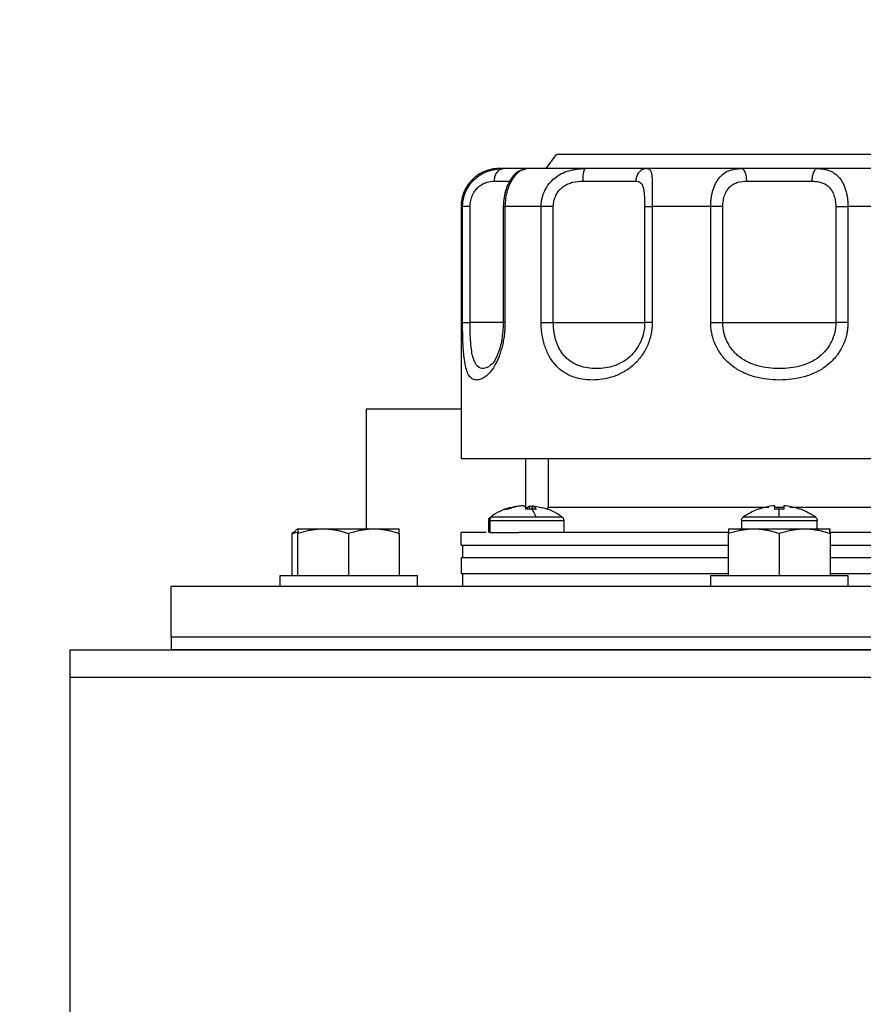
# Model space of a CAD drawing. Header units: inches. Extents: x 3 to 150, y 3 to 116.
# Tile 4 of 57: x 26.93 to 31.1, y 65.44 to 70.3. Entities that reach past the tile are written whole.
import ezdxf

# ---------------------------------------------------------------- set-up
doc = ezdxf.new("R2010")
doc.units = ezdxf.units.IN
doc.header["$LTSCALE"] = 14
doc.header["$MEASUREMENT"] = 0
doc.layers.add('DIMENSIONS', color=140, linetype='Continuous', lineweight=25)
doc.styles.add('SLDTEXTSTYLE0', font='TXT', dxfattribs={"width": 0.7})
doc.dimstyles.new('SLDDIMSTYLE1', dxfattribs={"dimtxt": 1.189453, "dimasz": 1.82, "dimexe": 0, "dimexo": 0.0625, "dimgap": 0.297363, "dimtad": 0, "dimtih": 1, "dimtoh": 1, "dimrnd": 1e-09, "dimzin": 12, "dimdsep": 46, "dimtxsty": 'SLDTEXTSTYLE0', "dimsah": 1, "dimcen": 0.09, "dimadec": 0, "dimazin": 3, "dimtfac": 1, "dimtofl": 0, "dimtmove": 0, "dimatfit": 3, "dimfxl": 0, "dimfrac": 2, "dimtolj": 1, "dimtzin": 12, "dimarcsym": 0})

# ---------------------------------------------------------------- blocks, each defined once
blk = doc.blocks.new('_D_1')
at = {"layer": 'DIMENSIONS'}
for p, q in [((31.3443, 79.5783), (18.315, 79.5783)), ((20.065, 79.5783), (20.065, 66.8733)), ((17.803, 64.7165), (17.4036, 64.7165)), ((17.4036, 64.7165), (17.4036, 62.8261)), ((22.3271, 64.7165), (22.7265, 64.7165)), ((22.7265, 64.7165), (22.7265, 62.8261)), ((17.4036, 62.8261), (17.803, 62.8261)), ((22.7265, 62.8261), (22.3271, 62.8261)), ((20.065, 52.939), (20.065, 62.5598)), ((26.4821, 52.939), (18.315, 52.939))]:
    blk.add_line(p, q, dxfattribs=at)
for points in [[(20.065, 79.5783), (19.785, 77.7583), (20.345, 77.7583)], [(20.065, 52.939), (20.345, 54.759), (19.785, 54.759)]]:
    blk.add_solid(points, dxfattribs=at)
at = {"layer": 'DIMENSIONS', "char_height": 1.16667, "attachment_point": 1, "style": 'SLDTEXTSTYLE0'}
for s, insert in [('26.64', (17.803, 66.4867)), ('676.6', (17.803, 64.33))]:
    blk.add_mtext(s, dxfattribs=dict(at, insert=insert))

msp = doc.modelspace()

# ---------------------------------------------------------------- linework, layer by layer
for p, q in [((29.5321, 69.564), (29.5821, 69.634)), ((29.4373, 69.564), (29.4209, 69.5585)), ((29.4218, 69.5601), (29.4318, 69.5621)), ((29.1121, 69.3765), (29.1121, 68.134)), ((29.1194, 68.8038), (29.1194, 69.3765)), ((29.1562, 68.8038), (29.1562, 69.3765)), ((29.32, 69.3765), (29.32, 68.8038)), ((29.3286, 69.3765), (29.3286, 68.8038)), ((29.5071, 68.8038), (29.5071, 69.3765)), ((29.5669, 68.8038), (29.5669, 69.3765)), ((30.0175, 69.3765), (30.0175, 68.8038)), ((30.0547, 69.3765), (30.0547, 68.8038)), ((30.3436, 68.8038), (30.3436, 69.3765)), ((30.4035, 68.8038), (30.4035, 69.3765)), ((30.9606, 69.3765), (30.9606, 68.8038)), ((31.0205, 69.3765), (31.0205, 68.8038)), ((29.2507, 68.5873), (29.2473, 68.5861)), ((28.6431, 68.3765), (28.6431, 67.7865)), ((29.4321, 67.8824), (29.4321, 68.134)), ((29.5421, 68.134), (29.5421, 67.894)), ((29.4358, 67.8903), (29.4494, 67.9002)), ((29.4494, 67.9002), (29.4484, 67.8832)), ((29.4494, 67.9002), (29.4665, 67.8964)), ((29.4619, 67.9002), (29.46, 67.8817)), ((29.5143, 67.8884), (29.4619, 67.9002)), ((29.5397, 67.8821), (29.5421, 67.894)), ((29.2472, 67.828), (29.2472, 67.769)), ((29.2501, 67.828), (29.2544, 67.828)), ((29.2544, 67.828), (29.2544, 67.769)), ((29.2583, 67.8442), (29.2623, 67.8442)), ((29.6202, 67.769), (29.6202, 67.828)), ((30.4956, 67.828), (30.4956, 67.7865)), ((30.8686, 67.7865), (30.8686, 67.828)), ((28.297, 67.7754), (28.277, 67.7641)), ((28.277, 67.7641), (28.3071, 67.7708)), ((28.277, 67.7641), (28.277, 67.5565)), ((28.3074, 67.7867), (28.2948, 67.7794)), ((28.3071, 67.5565), (28.3071, 67.7641)), ((28.3774, 67.7865), (28.4183, 67.7865)), ((28.5571, 67.7641), (28.5571, 67.5565)), ((28.8071, 67.7641), (28.8071, 67.5565)), ((29.1121, 67.7065), (29.1121, 67.769)), ((30.4321, 67.5565), (30.4321, 67.7641)), ((30.6821, 67.7641), (30.6821, 67.5565)), ((30.9321, 67.7707), (30.9399, 67.769)), ((30.9321, 67.7641), (30.9321, 67.5565)), ((29.1196, 67.7065), (29.1196, 67.644)), ((29.1121, 67.644), (29.1121, 67.564)), ((28.2191, 67.5015), (28.2191, 67.5565)), ((28.8951, 67.5565), (28.8951, 67.5015)), ((29.1196, 67.564), (29.1196, 67.5015)), ((30.3441, 67.5015), (30.3441, 67.5565)), ((31.0201, 67.5565), (31.0201, 67.5015)), ((27.6821, 67.2515), (27.6821, 67.5015)), ((41.6821, 67.5015), (27.6821, 67.5015)), ((41.6821, 67.2515), (27.6821, 67.2515)), ((27.6821, 67.2515), (27.6821, 67.189)), ((41.6821, 67.2515), (27.6821, 67.2515)), ((27.1821, 67.189), (42.1821, 67.189)), ((41.6821, 67.189), (27.6821, 67.189)), ((27.1821, 67.0544), (42.1821, 67.0544)), ((27.1821, 67.0544), (27.1821, 53.0736))]:
    msp.add_line(p, q)
for centre, radius, start, end in [((29.4337, 67.598), 0.304, 105.2157, 125.4549), ((29.4337, 67.598), 0.304, 54.5413, 74.5079), ((30.6821, 67.598), 0.304, 110.2003, 125.8687), ((30.6821, 67.598), 0.304, 54.1059, 69.8272), ((29.2672, 67.828), 0.02, 125.8926, 180), ((29.6002, 67.828), 0.02, 0, 54.1074)]:
    msp.add_arc(centre, radius, start, end)
for points, knots in [([(31.7821, 69.634), (31.7821, 69.634), (31.775, 69.634), (31.7469, 69.634), (31.7259, 69.634), (31.6708, 69.634), (31.6367, 69.634), (31.5567, 69.634), (31.5108, 69.634), (31.409, 69.634), (31.353, 69.634), (31.2333, 69.634), (31.1695, 69.634), (31.0365, 69.634), (30.9673, 69.634), (30.826, 69.634), (30.754, 69.634), (30.6101, 69.634), (30.5381, 69.634), (30.3968, 69.634), (30.3276, 69.634), (30.1946, 69.634), (30.1308, 69.634), (30.0111, 69.634), (29.9551, 69.634), (29.8533, 69.634), (29.8074, 69.634), (29.7274, 69.634), (29.6933, 69.634), (29.6382, 69.634), (29.6172, 69.634), (29.5891, 69.634), (29.5821, 69.634), (29.5821, 69.634)], [0, 0, 0, 0, 0.0625, 0.0625, 0.125, 0.125, 0.1875, 0.1875, 0.25, 0.25, 0.3125, 0.3125, 0.375, 0.375, 0.4375, 0.4375, 0.5, 0.5, 0.5625, 0.5625, 0.625, 0.625, 0.6875, 0.6875, 0.75, 0.75, 0.8125, 0.8125, 0.875, 0.875, 0.9375, 0.9375, 1, 1, 1, 1]), ([(29.2996, 69.564), (29.275, 69.564), (29.2505, 69.5591), (29.2051, 69.5403), (29.1843, 69.5264), (29.1496, 69.4917), (29.1357, 69.4709), (29.1169, 69.4255), (29.1121, 69.401), (29.1121, 69.3765)], [0, 0, 0, 0, 0.25, 0.25, 0.5, 0.5, 0.75, 0.75, 1, 1, 1, 1]), ([(29.1194, 69.3765), (29.1195, 69.3792), (29.1195, 69.3848), (29.1201, 69.393), (29.121, 69.4012), (29.1223, 69.4093), (29.124, 69.4173), (29.126, 69.4251), (29.1283, 69.4329), (29.131, 69.4404), (29.134, 69.4479), (29.1418, 69.4651), (29.1576, 69.4903), (29.1855, 69.5187), (29.2176, 69.5402), (29.2466, 69.5523), (29.27, 69.5586), (29.2875, 69.5618), (29.3047, 69.5636), (29.3159, 69.5639), (29.3214, 69.564)], [0, 0, 0, 0, 0.025512, 0.050896, 0.076158, 0.101307, 0.12635, 0.151295, 0.17615, 0.200922, 0.225619, 0.250249, 0.376893, 0.499722, 0.625604, 0.749796, 0.812812, 0.875424, 0.937772, 1, 1, 1, 1]), ([(29.276, 69.5015), (29.276, 69.5088), (29.277, 69.5168), (29.2814, 69.5322), (29.2849, 69.5396), (29.2937, 69.5518), (29.2991, 69.5565), (29.3103, 69.5626), (29.3161, 69.564), (29.3214, 69.564)], [0, 0, 0, 0, 0.25, 0.25, 0.5, 0.5, 0.75, 0.75, 1, 1, 1, 1]), ([(29.4248, 69.5622), (29.4141, 69.5586), (29.3902, 69.5506), (29.3593, 69.5184), (29.3356, 69.473), (29.3222, 69.4219), (29.3207, 69.392), (29.32, 69.3765)], [0, 0, 0, 0, 0.177802, 0.399472, 0.671169, 0.828853, 1, 1, 1, 1]), ([(29.4373, 69.564), (29.4363, 69.564), (29.4335, 69.564), (29.4118, 69.564), (29.3751, 69.564), (29.3393, 69.564), (29.3214, 69.564)], [0, 0, 0, 0, 0.151638, 0.434426, 0.717213, 1, 1, 1, 1]), ([(29.7252, 69.564), (29.666, 69.564), (29.6118, 69.564), (29.5153, 69.564), (29.473, 69.564), (29.4373, 69.564)], [0, 0, 0, 0, 0.5, 0.5, 1, 1, 1, 1]), ([(29.5071, 69.3765), (29.5072, 69.3792), (29.5072, 69.3848), (29.5078, 69.393), (29.5087, 69.4012), (29.51, 69.4093), (29.5116, 69.4173), (29.5136, 69.4251), (29.5159, 69.4329), (29.5185, 69.4404), (29.5214, 69.4479), (29.5292, 69.4651), (29.5449, 69.4903), (29.5734, 69.5187), (29.607, 69.5402), (29.6385, 69.5523), (29.6647, 69.5586), (29.6847, 69.5618), (29.7049, 69.5636), (29.7185, 69.5639), (29.7252, 69.564)], [0, 0, 0, 0, 0.025512, 0.050896, 0.076158, 0.101307, 0.12635, 0.151295, 0.17615, 0.200922, 0.225619, 0.250249, 0.376893, 0.499722, 0.625604, 0.749796, 0.812812, 0.875424, 0.937772, 1, 1, 1, 1]), ([(29.7137, 69.5015), (29.7137, 69.5088), (29.714, 69.5168), (29.7151, 69.5322), (29.716, 69.5396), (29.7182, 69.5518), (29.7196, 69.5565), (29.7224, 69.5626), (29.7239, 69.564), (29.7252, 69.564)], [0, 0, 0, 0, 0.25, 0.25, 0.5, 0.5, 0.75, 0.75, 1, 1, 1, 1]), ([(30.0287, 69.564), (30.0132, 69.564), (29.9946, 69.564), (29.9519, 69.564), (29.9279, 69.564), (29.8756, 69.564), (29.8474, 69.564), (29.7881, 69.564), (29.757, 69.564), (29.7252, 69.564)], [0, 0, 0, 0, 0.25, 0.25, 0.5, 0.5, 0.75, 0.75, 1, 1, 1, 1]), ([(30.0287, 69.564), (30.0222, 69.564), (30.0152, 69.5626), (30.0017, 69.5565), (29.9952, 69.5518), (29.9845, 69.5396), (29.9803, 69.5322), (29.975, 69.5168), (29.9738, 69.5088), (29.9738, 69.5015)], [0, 0, 0, 0, 0.25, 0.25, 0.5, 0.5, 0.75, 0.75, 1, 1, 1, 1]), ([(30.0287, 69.564), (30.0296, 69.5639), (30.0316, 69.5639), (30.0343, 69.5634), (30.0369, 69.5627), (30.0392, 69.5616), (30.0414, 69.5602), (30.0433, 69.5584), (30.0451, 69.5562), (30.0483, 69.5511), (30.0519, 69.5403), (30.0544, 69.5188), (30.0553, 69.4905), (30.0552, 69.4631), (30.0551, 69.4407), (30.0549, 69.4253), (30.0548, 69.4094), (30.0547, 69.393), (30.0547, 69.382), (30.0547, 69.3765)], [0, 0, 0, 0, 0.031071, 0.062154, 0.093269, 0.124432, 0.155662, 0.186976, 0.218392, 0.249927, 0.373946, 0.499658, 0.622463, 0.74909, 0.798542, 0.848297, 0.898417, 0.948964, 1, 1, 1, 1]), ([(30.4945, 69.564), (30.4132, 69.564), (30.3329, 69.564), (30.1768, 69.564), (30.101, 69.564), (30.0287, 69.564)], [0, 0, 0, 0, 0.5, 0.5, 1, 1, 1, 1]), ([(30.3436, 69.3765), (30.3437, 69.3792), (30.3437, 69.3848), (30.344, 69.393), (30.3446, 69.4012), (30.3453, 69.4093), (30.3463, 69.4173), (30.3475, 69.4251), (30.3489, 69.4329), (30.3504, 69.4404), (30.3522, 69.4479), (30.3569, 69.4651), (30.3666, 69.4903), (30.3847, 69.5187), (30.4071, 69.5402), (30.429, 69.5523), (30.4479, 69.5586), (30.4629, 69.5618), (30.4784, 69.5636), (30.4892, 69.5639), (30.4945, 69.564)], [0, 0, 0, 0, 0.025512, 0.050896, 0.076158, 0.101307, 0.12635, 0.151295, 0.17615, 0.200922, 0.225619, 0.250249, 0.376893, 0.499722, 0.625604, 0.749796, 0.812812, 0.875424, 0.937772, 1, 1, 1, 1]), ([(30.5213, 69.5015), (30.5213, 69.5088), (30.5207, 69.5168), (30.5181, 69.5322), (30.5161, 69.5396), (30.5109, 69.5518), (30.5077, 69.5565), (30.5011, 69.5626), (30.4977, 69.564), (30.4945, 69.564)], [0, 0, 0, 0, 0.25, 0.25, 0.5, 0.5, 0.75, 0.75, 1, 1, 1, 1]), ([(30.8696, 69.564), (30.8404, 69.564), (30.8097, 69.564), (30.7466, 69.564), (30.7144, 69.564), (30.6498, 69.564), (30.6175, 69.564), (30.5544, 69.564), (30.5237, 69.564), (30.4945, 69.564)], [0, 0, 0, 0, 0.25, 0.25, 0.5, 0.5, 0.75, 0.75, 1, 1, 1, 1]), ([(30.8696, 69.564), (30.8664, 69.564), (30.863, 69.5626), (30.8564, 69.5565), (30.8532, 69.5518), (30.848, 69.5396), (30.846, 69.5322), (30.8434, 69.5168), (30.8428, 69.5088), (30.8428, 69.5015)], [0, 0, 0, 0, 0.25, 0.25, 0.5, 0.5, 0.75, 0.75, 1, 1, 1, 1]), ([(30.8696, 69.564), (30.8723, 69.5639), (30.8777, 69.5639), (30.8856, 69.5634), (30.8934, 69.5627), (30.9011, 69.5616), (30.9086, 69.5602), (30.916, 69.5584), (30.9232, 69.5562), (30.9372, 69.5511), (30.9569, 69.5403), (30.9793, 69.5188), (30.9974, 69.4905), (31.008, 69.4631), (31.0137, 69.4407), (31.0167, 69.4253), (31.0189, 69.4094), (31.0202, 69.393), (31.0204, 69.382), (31.0205, 69.3765)], [0, 0, 0, 0, 0.031071, 0.062154, 0.093269, 0.124432, 0.155662, 0.186976, 0.218392, 0.249927, 0.373946, 0.499658, 0.622463, 0.74909, 0.798542, 0.848297, 0.898417, 0.948964, 1, 1, 1, 1]), ([(31.3355, 69.564), (31.2631, 69.564), (31.1873, 69.564), (31.0312, 69.564), (30.9509, 69.564), (30.8696, 69.564)], [0, 0, 0, 0, 0.5, 0.5, 1, 1, 1, 1]), ([(29.4209, 69.5585), (29.4161, 69.5575), (29.4011, 69.5541), (29.3746, 69.5278), (29.3526, 69.4905), (29.3393, 69.4563), (29.3303, 69.4175), (29.3292, 69.3902), (29.3286, 69.3765)], [0, 0, 0, 0, 0.1373574, 0.423816, 0.5653715, 0.7113327, 0.85425, 1, 1, 1, 1]), ([(29.1562, 69.3765), (29.1562, 69.3865), (29.1572, 69.3963), (29.1604, 69.4107), (29.1617, 69.4154), (29.1648, 69.4246), (29.1665, 69.429), (29.1724, 69.4417), (29.1773, 69.4497), (29.1879, 69.4636), (29.1938, 69.4697), (29.2062, 69.4801), (29.2127, 69.4844), (29.2258, 69.4914), (29.2324, 69.4941), (29.2517, 69.5001), (29.2643, 69.5015), (29.276, 69.5015)], [0, 0, 0, 0, 0.125, 0.125, 0.1875, 0.1875, 0.25, 0.25, 0.375, 0.375, 0.5, 0.5, 0.625, 0.625, 0.75, 0.75, 1, 1, 1, 1]), ([(29.276, 69.5015), (29.2911, 69.5015), (29.3212, 69.5015), (29.3461, 69.5015), (29.3532, 69.5015), (29.3538, 69.5015)], [0, 0, 0, 0, 0.476906, 0.953812, 1, 1, 1, 1]), ([(29.5669, 69.3765), (29.5669, 69.3865), (29.568, 69.3963), (29.5714, 69.4107), (29.5728, 69.4154), (29.5762, 69.4246), (29.5781, 69.429), (29.5845, 69.4417), (29.5899, 69.4497), (29.6019, 69.4636), (29.6087, 69.4697), (29.6232, 69.4801), (29.6309, 69.4844), (29.6469, 69.4914), (29.6552, 69.4941), (29.68, 69.5001), (29.697, 69.5015), (29.7137, 69.5015)], [0, 0, 0, 0, 0.125, 0.125, 0.1875, 0.1875, 0.25, 0.25, 0.375, 0.375, 0.5, 0.5, 0.625, 0.625, 0.75, 0.75, 1, 1, 1, 1]), ([(29.7137, 69.5015), (29.7681, 69.5015), (29.8202, 69.5015), (29.9098, 69.5015), (29.9473, 69.5015), (29.9738, 69.5015)], [0, 0, 0, 0, 0.5, 0.5, 1, 1, 1, 1]), ([(29.9738, 69.5015), (29.9779, 69.5015), (29.9817, 69.5011), (29.9888, 69.4994), (29.9921, 69.498), (29.998, 69.494), (30.0006, 69.4914), (30.0053, 69.4844), (30.0074, 69.4801), (30.0108, 69.4697), (30.0122, 69.4636), (30.0144, 69.4496), (30.0152, 69.4419), (30.0165, 69.4249), (30.0169, 69.4156), (30.0174, 69.3965), (30.0175, 69.3866), (30.0175, 69.3765)], [0, 0, 0, 0, 0.125, 0.125, 0.25, 0.25, 0.375, 0.375, 0.5, 0.5, 0.625, 0.625, 0.75, 0.75, 0.875, 0.875, 1, 1, 1, 1]), ([(30.4035, 69.3765), (30.4035, 69.3865), (30.4043, 69.3963), (30.4066, 69.4107), (30.4076, 69.4154), (30.41, 69.4246), (30.4113, 69.429), (30.4159, 69.4417), (30.4197, 69.4497), (30.4285, 69.4636), (30.4336, 69.4697), (30.4447, 69.4801), (30.4506, 69.4844), (30.4635, 69.4914), (30.4702, 69.4941), (30.491, 69.5001), (30.5059, 69.5015), (30.5213, 69.5015)], [0, 0, 0, 0, 0.125, 0.125, 0.1875, 0.1875, 0.25, 0.25, 0.375, 0.375, 0.5, 0.5, 0.625, 0.625, 0.75, 0.75, 1, 1, 1, 1]), ([(30.5213, 69.5015), (30.5713, 69.5015), (30.6267, 69.5015), (30.7374, 69.5015), (30.7928, 69.5015), (30.8428, 69.5015)], [0, 0, 0, 0, 0.5, 0.5, 1, 1, 1, 1]), ([(30.8428, 69.5015), (30.8504, 69.5015), (30.858, 69.5011), (30.8728, 69.4994), (30.8801, 69.498), (30.894, 69.494), (30.9007, 69.4914), (30.9134, 69.4844), (30.9195, 69.4801), (30.9305, 69.4697), (30.9356, 69.4636), (30.9445, 69.4496), (30.9482, 69.4419), (30.9543, 69.4249), (30.9567, 69.4156), (30.9598, 69.3965), (30.9606, 69.3866), (30.9606, 69.3765)], [0, 0, 0, 0, 0.125, 0.125, 0.25, 0.25, 0.375, 0.375, 0.5, 0.5, 0.625, 0.625, 0.75, 0.75, 0.875, 0.875, 1, 1, 1, 1]), ([(29.1562, 69.3765), (29.1461, 69.3765), (29.1373, 69.3765), (29.1245, 69.3765), (29.1205, 69.3765), (29.1194, 69.3765)], [0, 0, 0, 0, 0.5, 0.5, 1, 1, 1, 1]), ([(29.32, 69.3765), (29.32, 69.3765), (29.3207, 69.3765), (29.3237, 69.3765), (29.3259, 69.3765), (29.3286, 69.3765)], [0, 0, 0, 0, 0.5, 0.5, 1, 1, 1, 1]), ([(29.5669, 69.3765), (29.5561, 69.3765), (29.5448, 69.3765), (29.5239, 69.3765), (29.5144, 69.3765), (29.5071, 69.3765)], [0, 0, 0, 0, 0.5, 0.5, 1, 1, 1, 1]), ([(30.0175, 69.3765), (30.0186, 69.3765), (30.0226, 69.3765), (30.0359, 69.3765), (30.0451, 69.3765), (30.0547, 69.3765)], [0, 0, 0, 0, 0.5, 0.5, 1, 1, 1, 1]), ([(30.4035, 69.3765), (30.3962, 69.3765), (30.3866, 69.3765), (30.3657, 69.3765), (30.3544, 69.3765), (30.3436, 69.3765)], [0, 0, 0, 0, 0.5, 0.5, 1, 1, 1, 1]), ([(30.9606, 69.3765), (30.9676, 69.3765), (30.9772, 69.3765), (30.9986, 69.3765), (31.0102, 69.3765), (31.0205, 69.3765)], [0, 0, 0, 0, 0.5, 0.5, 1, 1, 1, 1]), ([(29.3286, 68.8038), (29.3286, 68.8004), (29.3285, 68.7935), (29.3282, 68.7832), (29.3277, 68.7729), (29.327, 68.7627), (29.326, 68.7526), (29.3242, 68.7357), (29.3206, 68.7126), (29.3144, 68.6842), (29.3068, 68.6573), (29.2949, 68.6243), (29.2776, 68.589), (29.2545, 68.5566), (29.2311, 68.5351), (29.2087, 68.5232), (29.1885, 68.5196), (29.1706, 68.5232), (29.1551, 68.5351), (29.1426, 68.5565), (29.1331, 68.5888), (29.1275, 68.6241), (29.1243, 68.6571), (29.1224, 68.6839), (29.121, 68.7122), (29.1202, 68.737), (29.1198, 68.7572), (29.1196, 68.7726), (29.1194, 68.7882), (29.1194, 68.7986), (29.1194, 68.8038)], [0, 0, 0, 0, 0.010442, 0.020855, 0.031253, 0.041655, 0.052075, 0.06253, 0.093837, 0.125223, 0.156436, 0.187819, 0.250208, 0.31137, 0.37543, 0.437706, 0.499978, 0.562425, 0.624444, 0.688377, 0.749424, 0.811918, 0.843293, 0.874502, 0.905753, 0.93693, 0.952733, 0.968475, 0.984212, 1, 1, 1, 1]), ([(29.1194, 68.8038), (29.1205, 68.8038), (29.1245, 68.8038), (29.1373, 68.8038), (29.1461, 68.8038), (29.1562, 68.8038)], [0, 0, 0, 0, 0.5, 0.5, 1, 1, 1, 1]), ([(29.2473, 68.5861), (29.2392, 68.5822), (29.2202, 68.5731), (29.1924, 68.5844), (29.1731, 68.6173), (29.1636, 68.6629), (29.1591, 68.7049), (29.1566, 68.7533), (29.1563, 68.787), (29.1562, 68.8038)], [0, 0, 0, 0, 0.158822, 0.368419, 0.578669, 0.678726, 0.789229, 0.894765, 1, 1, 1, 1]), ([(29.32, 68.8038), (29.308, 68.8038), (29.2815, 68.8038), (29.2257, 68.8038), (29.1793, 68.8038), (29.1562, 68.8038)], [0, 0, 0, 0, 0.290865, 0.645432, 1, 1, 1, 1]), ([(29.32, 68.8038), (29.3185, 68.7749), (29.3155, 68.7177), (29.2949, 68.6481), (29.2719, 68.6043), (29.2592, 68.5944), (29.2539, 68.5903)], [0, 0, 0, 0, 0.273686, 0.542525, 0.810341, 1, 1, 1, 1]), ([(29.3286, 68.8038), (29.3259, 68.8038), (29.3237, 68.8038), (29.3207, 68.8038), (29.32, 68.8038), (29.32, 68.8038)], [0, 0, 0, 0, 0.5, 0.5, 1, 1, 1, 1]), ([(30.0547, 68.8038), (30.0547, 68.8004), (30.0546, 68.7935), (30.054, 68.7832), (30.0531, 68.7729), (30.0518, 68.7627), (30.0501, 68.7526), (30.0467, 68.7357), (30.0403, 68.7126), (30.0289, 68.6842), (30.0146, 68.6573), (29.9922, 68.6243), (29.9586, 68.589), (29.9117, 68.5566), (29.8613, 68.5351), (29.8096, 68.5232), (29.759, 68.5196), (29.7098, 68.5232), (29.6624, 68.5351), (29.6189, 68.5565), (29.5804, 68.5888), (29.554, 68.6241), (29.5369, 68.6571), (29.5262, 68.6839), (29.5177, 68.7122), (29.5127, 68.737), (29.5098, 68.7572), (29.5083, 68.7726), (29.5073, 68.7882), (29.5072, 68.7986), (29.5071, 68.8038)], [0, 0, 0, 0, 0.010442, 0.020855, 0.031253, 0.041655, 0.052075, 0.06253, 0.093837, 0.125223, 0.156436, 0.187819, 0.250208, 0.31137, 0.37543, 0.437706, 0.499978, 0.562425, 0.624444, 0.688377, 0.749424, 0.811918, 0.843293, 0.874502, 0.905753, 0.93693, 0.952733, 0.968475, 0.984212, 1, 1, 1, 1]), ([(29.5071, 68.8038), (29.5144, 68.8038), (29.5239, 68.8038), (29.5448, 68.8038), (29.5561, 68.8038), (29.5669, 68.8038)], [0, 0, 0, 0, 0.5, 0.5, 1, 1, 1, 1]), ([(29.5669, 68.8038), (29.6181, 68.8038), (29.6715, 68.8038), (29.7739, 68.8038), (29.8227, 68.8038), (29.9074, 68.8038), (29.9431, 68.8038), (29.9955, 68.8038), (30.012, 68.8038), (30.0175, 68.8038)], [0, 0, 0, 0, 0.25, 0.25, 0.5, 0.5, 0.75, 0.75, 1, 1, 1, 1]), ([(30.0175, 68.8038), (30.0175, 68.7875), (30.0159, 68.7715), (30.0093, 68.7401), (30.0044, 68.7246), (29.9916, 68.6955), (29.9838, 68.6819), (29.9654, 68.6563), (29.9551, 68.6449), (29.9325, 68.6246), (29.9201, 68.6157), (29.8943, 68.601), (29.8808, 68.5952), (29.8528, 68.5859), (29.8385, 68.5827), (29.8097, 68.5784), (29.7951, 68.5774), (29.7659, 68.5774), (29.7512, 68.5784), (29.7229, 68.5827), (29.7092, 68.5859), (29.6895, 68.5927), (29.6831, 68.5953), (29.6705, 68.6013), (29.6644, 68.6046), (29.6469, 68.6156), (29.6362, 68.6243), (29.6216, 68.6396), (29.617, 68.645), (29.6084, 68.6565), (29.6044, 68.6625), (29.597, 68.6751), (29.5936, 68.6817), (29.5874, 68.6953), (29.5845, 68.7025), (29.577, 68.7244), (29.5732, 68.7396), (29.5682, 68.7711), (29.5669, 68.7875), (29.5669, 68.8038)], [0, 0, 0, 0, 0.0625, 0.0625, 0.125, 0.125, 0.1875, 0.1875, 0.25, 0.25, 0.3125, 0.3125, 0.375, 0.375, 0.4375, 0.4375, 0.5, 0.5, 0.5625, 0.5625, 0.625, 0.625, 0.65625, 0.65625, 0.6875, 0.6875, 0.75, 0.75, 0.78125, 0.78125, 0.8125, 0.8125, 0.84375, 0.84375, 0.875, 0.875, 0.9375, 0.9375, 1, 1, 1, 1]), ([(30.0547, 68.8038), (30.0451, 68.8038), (30.0359, 68.8038), (30.0226, 68.8038), (30.0186, 68.8038), (30.0175, 68.8038)], [0, 0, 0, 0, 0.5, 0.5, 1, 1, 1, 1]), ([(31.0205, 68.8038), (31.0204, 68.8004), (31.0204, 68.7935), (31.0197, 68.7832), (31.0188, 68.7729), (31.0174, 68.7627), (31.0156, 68.7526), (31.012, 68.7357), (31.0051, 68.7126), (30.9928, 68.6842), (30.9774, 68.6573), (30.9529, 68.6243), (30.9159, 68.589), (30.8631, 68.5566), (30.805, 68.5351), (30.7438, 68.5232), (30.682, 68.5196), (30.6203, 68.5232), (30.5592, 68.5351), (30.5012, 68.5565), (30.4484, 68.5888), (30.4114, 68.6241), (30.3869, 68.6571), (30.3714, 68.6839), (30.3592, 68.7122), (30.3518, 68.737), (30.3476, 68.7572), (30.3453, 68.7726), (30.3439, 68.7882), (30.3437, 68.7986), (30.3436, 68.8038)], [0, 0, 0, 0, 0.010442, 0.020855, 0.031253, 0.041655, 0.052075, 0.06253, 0.093837, 0.125223, 0.156436, 0.187819, 0.250208, 0.31137, 0.37543, 0.437706, 0.499978, 0.562425, 0.624444, 0.688377, 0.749424, 0.811918, 0.843293, 0.874502, 0.905753, 0.93693, 0.952733, 0.968475, 0.984212, 1, 1, 1, 1]), ([(30.3436, 68.8038), (30.3544, 68.8038), (30.3657, 68.8038), (30.3866, 68.8038), (30.3962, 68.8038), (30.4035, 68.8038)], [0, 0, 0, 0, 0.5, 0.5, 1, 1, 1, 1]), ([(30.4035, 68.8038), (30.4386, 68.8038), (30.4818, 68.8038), (30.5774, 68.8038), (30.6297, 68.8038), (30.7344, 68.8038), (30.7867, 68.8038), (30.8823, 68.8038), (30.9255, 68.8038), (30.9606, 68.8038)], [0, 0, 0, 0, 0.25, 0.25, 0.5, 0.5, 0.75, 0.75, 1, 1, 1, 1]), ([(30.9606, 68.8038), (30.9606, 68.7875), (30.9588, 68.7715), (30.9516, 68.7401), (30.9462, 68.7246), (30.9322, 68.6955), (30.9236, 68.6819), (30.9029, 68.6563), (30.8913, 68.6449), (30.8654, 68.6246), (30.851, 68.6157), (30.8207, 68.601), (30.8046, 68.5952), (30.7709, 68.5859), (30.7535, 68.5827), (30.7182, 68.5784), (30.7003, 68.5774), (30.6641, 68.5774), (30.6459, 68.5784), (30.6106, 68.5827), (30.5934, 68.5859), (30.5684, 68.5927), (30.5602, 68.5953), (30.544, 68.6013), (30.5361, 68.6046), (30.5133, 68.6156), (30.4992, 68.6243), (30.4796, 68.6396), (30.4733, 68.645), (30.4616, 68.6565), (30.4562, 68.6625), (30.446, 68.6751), (30.4413, 68.6817), (30.4326, 68.6953), (30.4286, 68.7025), (30.4179, 68.7244), (30.4126, 68.7396), (30.4054, 68.7711), (30.4035, 68.7875), (30.4035, 68.8038)], [0, 0, 0, 0, 0.0625, 0.0625, 0.125, 0.125, 0.1875, 0.1875, 0.25, 0.25, 0.3125, 0.3125, 0.375, 0.375, 0.4375, 0.4375, 0.5, 0.5, 0.5625, 0.5625, 0.625, 0.625, 0.65625, 0.65625, 0.6875, 0.6875, 0.75, 0.75, 0.78125, 0.78125, 0.8125, 0.8125, 0.84375, 0.84375, 0.875, 0.875, 0.9375, 0.9375, 1, 1, 1, 1]), ([(31.0205, 68.8038), (31.0102, 68.8038), (30.9986, 68.8038), (30.9772, 68.8038), (30.9676, 68.8038), (30.9606, 68.8038)], [0, 0, 0, 0, 0.5, 0.5, 1, 1, 1, 1]), ([(29.1121, 68.3765), (29.0717, 68.3765), (28.9848, 68.3765), (28.8708, 68.3765), (28.7716, 68.3765), (28.6988, 68.3765), (28.6519, 68.3765), (28.646, 68.3765), (28.6431, 68.3765)], [0, 0, 0, 0, 0.14786, 0.318288, 0.488716, 0.659144, 0.829572, 1, 1, 1, 1]), ([(29.1121, 68.134), (29.1121, 68.134), (29.1222, 68.134), (29.1623, 68.134), (29.1922, 68.134), (29.2709, 68.134), (29.3196, 68.134), (29.4337, 68.134), (29.4992, 68.134), (29.6446, 68.134), (29.7244, 68.134), (29.8952, 68.134), (29.9863, 68.134), (30.1762, 68.134), (30.275, 68.134), (30.4765, 68.134), (30.5793, 68.134), (30.7848, 68.134), (30.8876, 68.134), (31.0891, 68.134), (31.1879, 68.134), (31.3778, 68.134), (31.4689, 68.134), (31.6397, 68.134), (31.7196, 68.134), (31.8649, 68.134), (31.9304, 68.134), (32.0445, 68.134), (32.0932, 68.134), (32.1719, 68.134), (32.2018, 68.134), (32.2419, 68.134), (32.2521, 68.134), (32.2521, 68.134)], [0, 0, 0, 0, 0.0625, 0.0625, 0.125, 0.125, 0.1875, 0.1875, 0.25, 0.25, 0.3125, 0.3125, 0.375, 0.375, 0.4375, 0.4375, 0.5, 0.5, 0.5625, 0.5625, 0.625, 0.625, 0.6875, 0.6875, 0.75, 0.75, 0.8125, 0.8125, 0.875, 0.875, 0.9375, 0.9375, 1, 1, 1, 1]), ([(29.339, 67.8826), (29.3378, 67.8828), (29.3356, 67.8831), (29.3326, 67.8832), (29.3297, 67.8831), (29.328, 67.8828), (29.3272, 67.8826)], [0, 0, 0, 0, 0.250115, 0.5, 0.749885, 1, 1, 1, 1]), ([(29.4419, 67.8826), (29.4409, 67.8838), (29.4389, 67.8861), (29.4359, 67.8892), (29.4329, 67.8919), (29.4299, 67.8943), (29.4269, 67.8964), (29.4239, 67.898), (29.4209, 67.8994), (29.419, 67.8999), (29.418, 67.9002)], [0, 0, 0, 0, 0.126104, 0.25189, 0.377357, 0.50251, 0.627348, 0.751875, 0.876091, 1, 1, 1, 1]), ([(29.4626, 67.8832), (29.4592, 67.8832), (29.4523, 67.8831), (29.4454, 67.8828), (29.4419, 67.8826)], [0, 0, 0, 0, 0.500516, 1, 1, 1, 1]), ([(29.4619, 67.9002), (29.4629, 67.8999), (29.4647, 67.8994), (29.4675, 67.898), (29.4702, 67.8964), (29.4728, 67.8943), (29.4755, 67.8919), (29.478, 67.8892), (29.4806, 67.8861), (29.4822, 67.8838), (29.483, 67.8826)], [0, 0, 0, 0, 0.123909, 0.248125, 0.372652, 0.49749, 0.622643, 0.74811, 0.873896, 1, 1, 1, 1]), ([(29.483, 67.8826), (29.4797, 67.8828), (29.4729, 67.8831), (29.4661, 67.8832), (29.4626, 67.8832)], [0, 0, 0, 0, 0.499484, 1, 1, 1, 1]), ([(29.5421, 67.894), (29.5463, 67.894), (29.5548, 67.894), (29.6226, 67.894), (29.7279, 67.894), (29.8708, 67.894), (30.0446, 67.894), (30.243, 67.894), (30.4413, 67.894), (30.573, 67.894), (30.6301, 67.894)], [0, 0, 0, 0, 0.128758, 0.257516, 0.386274, 0.515032, 0.64379, 0.772548, 0.901306, 1, 1, 1, 1]), ([(30.6607, 67.8826), (30.6606, 67.8838), (30.6604, 67.8861), (30.6601, 67.8892), (30.6599, 67.8919), (30.6597, 67.8943), (30.6595, 67.8964), (30.6594, 67.898), (30.6593, 67.8994), (30.6592, 67.8999), (30.6592, 67.9002)], [0, 0, 0, 0, 0.126104, 0.25189, 0.377357, 0.50251, 0.627348, 0.751875, 0.876091, 1, 1, 1, 1]), ([(30.6821, 67.8832), (30.6785, 67.8832), (30.6714, 67.8831), (30.6642, 67.8828), (30.6607, 67.8826)], [0, 0, 0, 0, 0.500516, 1, 1, 1, 1]), ([(30.7034, 67.8826), (30.6999, 67.8828), (30.6928, 67.8831), (30.6856, 67.8832), (30.6821, 67.8832)], [0, 0, 0, 0, 0.499484, 1, 1, 1, 1]), ([(30.7049, 67.9002), (30.7049, 67.8999), (30.7048, 67.8994), (30.7047, 67.898), (30.7046, 67.8964), (30.7044, 67.8943), (30.7042, 67.8919), (30.704, 67.8892), (30.7037, 67.8861), (30.7035, 67.8838), (30.7034, 67.8826)], [0, 0, 0, 0, 0.123909, 0.248125, 0.372652, 0.49749, 0.622643, 0.74811, 0.873896, 1, 1, 1, 1]), ([(30.734, 67.894), (30.7911, 67.894), (30.9228, 67.894), (31.1211, 67.894), (31.3195, 67.894), (31.4933, 67.894), (31.6362, 67.894), (31.7415, 67.894), (31.8093, 67.894), (31.8178, 67.894), (31.8221, 67.894)], [0, 0, 0, 0, 0.098694, 0.227452, 0.35621, 0.484968, 0.613726, 0.742484, 0.871242, 1, 1, 1, 1]), ([(29.2544, 67.828), (29.2544, 67.8312), (29.2551, 67.8343), (29.2579, 67.8399), (29.2599, 67.8424), (29.2623, 67.8442)], [0, 0, 0, 0, 0.5, 0.5, 1, 1, 1, 1]), ([(29.2544, 67.828), (29.2638, 67.828), (29.2826, 67.828), (29.3412, 67.828), (29.4119, 67.828), (29.4863, 67.828), (29.5531, 67.828), (29.5997, 67.828), (29.6219, 67.828), (29.6181, 67.828), (29.6172, 67.828)], [0, 0, 0, 0, 0.137201, 0.274403, 0.411604, 0.548806, 0.686007, 0.823209, 0.96041, 1, 1, 1, 1]), ([(29.4828, 67.8442), (29.4603, 67.8442), (29.4366, 67.8442), (29.3903, 67.8442), (29.3676, 67.8442), (29.3268, 67.8442), (29.3087, 67.8442), (29.2796, 67.8442), (29.2688, 67.8442), (29.2623, 67.8442)], [0, 0, 0, 0, 0.25, 0.25, 0.5, 0.5, 0.75, 0.75, 1, 1, 1, 1]), ([(29.6091, 67.8442), (29.6099, 67.8442), (29.6135, 67.8442), (29.5922, 67.8442), (29.5481, 67.8442), (29.5045, 67.8442), (29.4828, 67.8442)], [0, 0, 0, 0, 0.087744, 0.39183, 0.695915, 1, 1, 1, 1]), ([(30.4956, 67.828), (30.4956, 67.8312), (30.4963, 67.8343), (30.4992, 67.8399), (30.5013, 67.8424), (30.5038, 67.8442)], [0, 0, 0, 0, 0.5, 0.5, 1, 1, 1, 1]), ([(30.4956, 67.828), (30.4956, 67.828), (30.5004, 67.828), (30.5191, 67.828), (30.5329, 67.828), (30.5674, 67.828), (30.5881, 67.828), (30.6332, 67.828), (30.6576, 67.828), (30.7065, 67.828), (30.7309, 67.828), (30.776, 67.828), (30.7967, 67.828), (30.8312, 67.828), (30.845, 67.828), (30.8637, 67.828), (30.8686, 67.828), (30.8686, 67.828)], [0, 0, 0, 0, 0.125, 0.125, 0.25, 0.25, 0.375, 0.375, 0.5, 0.5, 0.625, 0.625, 0.75, 0.75, 0.875, 0.875, 1, 1, 1, 1]), ([(30.6821, 67.8442), (30.6587, 67.8442), (30.6354, 67.8442), (30.5923, 67.8442), (30.5725, 67.8442), (30.5395, 67.8442), (30.5263, 67.8442), (30.5085, 67.8442), (30.5038, 67.8442), (30.5038, 67.8442)], [0, 0, 0, 0, 0.25, 0.25, 0.5, 0.5, 0.75, 0.75, 1, 1, 1, 1]), ([(30.8603, 67.8442), (30.8603, 67.8442), (30.8556, 67.8442), (30.8378, 67.8442), (30.8246, 67.8442), (30.7916, 67.8442), (30.7718, 67.8442), (30.7287, 67.8442), (30.7054, 67.8442), (30.6821, 67.8442)], [0, 0, 0, 0, 0.25, 0.25, 0.5, 0.5, 0.75, 0.75, 1, 1, 1, 1]), ([(30.8603, 67.8442), (30.8628, 67.8424), (30.8649, 67.8399), (30.8678, 67.8343), (30.8686, 67.8312), (30.8686, 67.828)], [0, 0, 0, 0, 0.5, 0.5, 1, 1, 1, 1]), ([(28.3071, 67.7865), (28.3071, 67.7864), (28.3071, 67.7864), (28.307, 67.7858), (28.307, 67.7848), (28.3071, 67.7831), (28.3071, 67.7797), (28.3071, 67.7738), (28.3071, 67.7674), (28.3071, 67.7641)], [0, 0, 0, 0, 0.0833866, 0.1668995, 0.2509981, 0.3760265, 0.5021051, 0.7459924, 1, 1, 1, 1]), ([(28.3071, 67.7641), (28.3113, 67.7655), (28.3196, 67.7682), (28.3321, 67.7719), (28.3445, 67.7752), (28.3567, 67.778), (28.3719, 67.7811), (28.39, 67.784), (28.4111, 67.7861), (28.4251, 67.7863), (28.4321, 67.7865)], [0, 0, 0, 0, 0.1036795, 0.205188, 0.3048653, 0.4030913, 0.5002862, 0.6690048, 0.8344548, 1, 1, 1, 1]), ([(28.3071, 67.7865), (28.3071, 67.7865), (28.3072, 67.7865), (28.3077, 67.7865), (28.3086, 67.7865), (28.3098, 67.7865), (28.3113, 67.7865), (28.3133, 67.7865), (28.3174, 67.7865), (28.3254, 67.7865), (28.3399, 67.7865), (28.3581, 67.7865), (28.3762, 67.7865), (28.3921, 67.7865), (28.4047, 67.7865), (28.418, 67.7865), (28.4274, 67.7865), (28.4321, 67.7865)], [0, 0, 0, 0, 0.0358423, 0.0715627, 0.107211, 0.1428375, 0.1784926, 0.2142265, 0.2500892, 0.3750102, 0.5000146, 0.6249356, 0.74994, 0.8125742, 0.8749492, 0.9373346, 1, 1, 1, 1]), ([(28.4321, 67.7865), (28.4356, 67.7864), (28.4426, 67.7864), (28.4531, 67.7858), (28.4636, 67.785), (28.4741, 67.7838), (28.4847, 67.7823), (28.4985, 67.7799), (28.5157, 67.7762), (28.5363, 67.7708), (28.5501, 67.7664), (28.5571, 67.7641)], [0, 0, 0, 0, 0.0831095, 0.1657593, 0.2483888, 0.3314287, 0.4152944, 0.5003827, 0.6626987, 0.8286537, 1, 1, 1, 1]), ([(28.4321, 67.7865), (28.4348, 67.7865), (28.4402, 67.7865), (28.4486, 67.7865), (28.4571, 67.7865), (28.4657, 67.7865), (28.4744, 67.7865), (28.4833, 67.7865), (28.4998, 67.7865), (28.5243, 67.7865), (28.557, 67.7865), (28.5898, 67.7865), (28.6166, 67.7865), (28.6375, 67.7865), (28.6528, 67.7865), (28.6677, 67.7865), (28.6773, 67.7865), (28.6821, 67.7865)], [0, 0, 0, 0, 0.035842, 0.071563, 0.107211, 0.142837, 0.178493, 0.214227, 0.250089, 0.37501, 0.500015, 0.624936, 0.74994, 0.812574, 0.874949, 0.937335, 1, 1, 1, 1]), ([(28.5571, 67.7641), (28.5613, 67.7655), (28.5696, 67.7682), (28.5821, 67.7719), (28.5945, 67.7752), (28.6067, 67.778), (28.6219, 67.7811), (28.64, 67.784), (28.661, 67.7861), (28.675, 67.7863), (28.6821, 67.7865)], [0, 0, 0, 0, 0.103679, 0.205188, 0.304865, 0.403091, 0.500286, 0.669005, 0.834455, 1, 1, 1, 1]), ([(28.6821, 67.7865), (28.6856, 67.7864), (28.6926, 67.7864), (28.7031, 67.7858), (28.7136, 67.785), (28.7241, 67.7838), (28.7346, 67.7823), (28.7485, 67.7799), (28.7657, 67.7762), (28.7863, 67.7708), (28.8001, 67.7664), (28.8071, 67.7641)], [0, 0, 0, 0, 0.08311, 0.165759, 0.248389, 0.331429, 0.415294, 0.500383, 0.662699, 0.828654, 1, 1, 1, 1]), ([(28.6821, 67.7865), (28.6847, 67.7865), (28.6901, 67.7865), (28.6979, 67.7865), (28.7056, 67.7865), (28.713, 67.7865), (28.7201, 67.7865), (28.7271, 67.7865), (28.7395, 67.7865), (28.756, 67.7865), (28.7742, 67.7865), (28.7887, 67.7865), (28.7975, 67.7865), (28.8024, 67.7865), (28.8051, 67.7865), (28.8067, 67.7865), (28.807, 67.7865), (28.8071, 67.7865)], [0, 0, 0, 0, 0.0358423, 0.0715627, 0.107211, 0.1428375, 0.1784926, 0.2142265, 0.2500892, 0.3750102, 0.5000146, 0.6249356, 0.74994, 0.8125742, 0.8749492, 0.9373346, 1, 1, 1, 1]), ([(28.8071, 67.7641), (28.8071, 67.7655), (28.8071, 67.7682), (28.807, 67.7719), (28.807, 67.7751), (28.8071, 67.778), (28.8071, 67.7807), (28.8071, 67.7831), (28.8071, 67.785), (28.8071, 67.7862), (28.8071, 67.7864), (28.8071, 67.7865)], [0, 0, 0, 0, 0.103177, 0.204204, 0.303416, 0.401188, 0.497932, 0.62399, 0.749025, 0.874907, 1, 1, 1, 1]), ([(29.2363, 67.769), (29.2347, 67.769), (29.2055, 67.769), (29.162, 67.769), (29.1197, 67.769), (29.1146, 67.769), (29.1121, 67.769)], [0, 0, 0, 0, 0.018929, 0.345953, 0.672976, 1, 1, 1, 1]), ([(29.2544, 67.769), (29.2591, 67.769), (29.2661, 67.769), (29.2841, 67.769), (29.2951, 67.769), (29.3204, 67.769), (29.3346, 67.769), (29.3652, 67.769), (29.3815, 67.769), (29.3983, 67.769)], [0, 0, 0, 0, 0.25, 0.25, 0.5, 0.5, 0.75, 0.75, 1, 1, 1, 1]), ([(30.4314, 67.769), (30.3897, 67.769), (30.2695, 67.769), (30.0893, 67.769), (29.8947, 67.769), (29.7239, 67.769), (29.5513, 67.769), (29.4537, 67.769), (29.3983, 67.769)], [0, 0, 0, 0, 0.100998, 0.291089, 0.455467, 0.619844, 0.784221, 1, 1, 1, 1]), ([(30.4321, 67.7865), (30.4321, 67.7864), (30.4321, 67.7864), (30.432, 67.7858), (30.432, 67.7848), (30.4321, 67.7831), (30.4321, 67.7797), (30.4321, 67.7738), (30.4321, 67.7674), (30.4321, 67.7641)], [0, 0, 0, 0, 0.083387, 0.1669, 0.250998, 0.376026, 0.502105, 0.745992, 1, 1, 1, 1]), ([(30.4321, 67.7641), (30.4363, 67.7655), (30.4446, 67.7682), (30.4571, 67.7719), (30.4695, 67.7752), (30.4817, 67.778), (30.4969, 67.7811), (30.515, 67.784), (30.5361, 67.7861), (30.5501, 67.7863), (30.5571, 67.7865)], [0, 0, 0, 0, 0.103679, 0.205188, 0.304865, 0.403091, 0.500286, 0.669005, 0.834455, 1, 1, 1, 1]), ([(30.4321, 67.7865), (30.4321, 67.7865), (30.4322, 67.7865), (30.4327, 67.7865), (30.4336, 67.7865), (30.4348, 67.7865), (30.4363, 67.7865), (30.4383, 67.7865), (30.4424, 67.7865), (30.4504, 67.7865), (30.4649, 67.7865), (30.4831, 67.7865), (30.5012, 67.7865), (30.5171, 67.7865), (30.5297, 67.7865), (30.543, 67.7865), (30.5524, 67.7865), (30.5571, 67.7865)], [0, 0, 0, 0, 0.0358423, 0.0715627, 0.107211, 0.1428375, 0.1784926, 0.2142265, 0.2500892, 0.3750102, 0.5000146, 0.6249356, 0.74994, 0.8125742, 0.8749492, 0.9373346, 1, 1, 1, 1]), ([(30.5571, 67.7865), (30.5606, 67.7864), (30.5676, 67.7864), (30.5781, 67.7858), (30.5886, 67.785), (30.5991, 67.7838), (30.6097, 67.7823), (30.6235, 67.7799), (30.6407, 67.7762), (30.6613, 67.7708), (30.6751, 67.7664), (30.6821, 67.7641)], [0, 0, 0, 0, 0.08311, 0.165759, 0.248389, 0.331429, 0.415294, 0.500383, 0.662699, 0.828654, 1, 1, 1, 1]), ([(30.5571, 67.7865), (30.5598, 67.7865), (30.5652, 67.7865), (30.5736, 67.7865), (30.5821, 67.7865), (30.5907, 67.7865), (30.5994, 67.7865), (30.6083, 67.7865), (30.6248, 67.7865), (30.6493, 67.7865), (30.682, 67.7865), (30.7148, 67.7865), (30.7416, 67.7865), (30.7625, 67.7865), (30.7778, 67.7865), (30.7927, 67.7865), (30.8023, 67.7865), (30.8071, 67.7865)], [0, 0, 0, 0, 0.0358423, 0.0715627, 0.107211, 0.1428375, 0.1784926, 0.2142265, 0.2500892, 0.3750102, 0.5000146, 0.6249356, 0.74994, 0.8125742, 0.8749492, 0.9373346, 1, 1, 1, 1]), ([(30.6821, 67.7641), (30.6863, 67.7655), (30.6946, 67.7682), (30.7071, 67.7719), (30.7195, 67.7752), (30.7317, 67.778), (30.7469, 67.7811), (30.765, 67.784), (30.786, 67.7861), (30.8, 67.7863), (30.8071, 67.7865)], [0, 0, 0, 0, 0.103679, 0.205188, 0.304865, 0.403091, 0.500286, 0.669005, 0.834455, 1, 1, 1, 1]), ([(30.8071, 67.7865), (30.8106, 67.7864), (30.8176, 67.7864), (30.8281, 67.7858), (30.8386, 67.785), (30.8491, 67.7838), (30.8596, 67.7823), (30.8735, 67.7799), (30.8907, 67.7762), (30.9113, 67.7708), (30.9251, 67.7664), (30.9321, 67.7641)], [0, 0, 0, 0, 0.08311, 0.165759, 0.248389, 0.331429, 0.415294, 0.500383, 0.662699, 0.828654, 1, 1, 1, 1]), ([(30.8071, 67.7865), (30.8097, 67.7865), (30.8151, 67.7865), (30.8229, 67.7865), (30.8306, 67.7865), (30.838, 67.7865), (30.8451, 67.7865), (30.8521, 67.7865), (30.8645, 67.7865), (30.881, 67.7865), (30.8992, 67.7865), (30.9137, 67.7865), (30.9225, 67.7865), (30.9274, 67.7865), (30.9301, 67.7865), (30.9317, 67.7865), (30.932, 67.7865), (30.9321, 67.7865)], [0, 0, 0, 0, 0.035842, 0.071563, 0.107211, 0.142837, 0.178493, 0.214227, 0.250089, 0.37501, 0.500015, 0.624936, 0.74994, 0.812574, 0.874949, 0.937335, 1, 1, 1, 1]), ([(30.9321, 67.7641), (30.9321, 67.7655), (30.9321, 67.7682), (30.932, 67.7719), (30.932, 67.7751), (30.9321, 67.778), (30.9321, 67.7807), (30.9321, 67.7831), (30.9321, 67.785), (30.9321, 67.7862), (30.9321, 67.7864), (30.9321, 67.7865)], [0, 0, 0, 0, 0.103177, 0.204204, 0.303416, 0.401188, 0.497932, 0.62399, 0.749025, 0.874907, 1, 1, 1, 1]), ([(31.9658, 67.769), (31.9104, 67.769), (31.8128, 67.769), (31.6402, 67.769), (31.4694, 67.769), (31.2748, 67.769), (31.0943, 67.769), (30.974, 67.769), (30.9321, 67.769)], [0, 0, 0, 0, 0.215657, 0.379941, 0.544226, 0.70851, 0.898493, 1, 1, 1, 1]), ([(29.1121, 67.7065), (29.1146, 67.7065), (29.1198, 67.7065), (29.1615, 67.7065), (29.2273, 67.7065), (29.3185, 67.7065), (29.4329, 67.7065), (29.5687, 67.7065), (29.7236, 67.7065), (29.8948, 67.7065), (30.0796, 67.7065), (30.2597, 67.7065), (30.3796, 67.7065), (30.4321, 67.7065)], [0, 0, 0, 0, 0.092797, 0.185594, 0.278391, 0.371188, 0.463985, 0.556782, 0.649578, 0.742375, 0.835172, 0.927969, 1, 1, 1, 1]), ([(30.9321, 67.7065), (30.9845, 67.7065), (31.1044, 67.7065), (31.2845, 67.7065), (31.4693, 67.7065), (31.6405, 67.7065), (31.7954, 67.7065), (31.9312, 67.7065), (32.0456, 67.7065), (32.1368, 67.7065), (32.2026, 67.7065), (32.2443, 67.7065), (32.2495, 67.7065), (32.2521, 67.7065)], [0, 0, 0, 0, 0.072031, 0.164828, 0.257625, 0.350422, 0.443218, 0.536015, 0.628812, 0.721609, 0.814406, 0.907203, 1, 1, 1, 1]), ([(30.4321, 67.644), (30.3796, 67.644), (30.2597, 67.644), (30.0796, 67.644), (29.8948, 67.644), (29.7236, 67.644), (29.5687, 67.644), (29.4329, 67.644), (29.3185, 67.644), (29.2273, 67.644), (29.1615, 67.644), (29.1198, 67.644), (29.1146, 67.644), (29.1121, 67.644)], [0, 0, 0, 0, 0.072031, 0.164828, 0.257625, 0.350422, 0.443218, 0.536015, 0.628812, 0.721609, 0.814406, 0.907203, 1, 1, 1, 1]), ([(32.2521, 67.644), (32.2495, 67.644), (32.2443, 67.644), (32.2026, 67.644), (32.1368, 67.644), (32.0456, 67.644), (31.9312, 67.644), (31.7954, 67.644), (31.6405, 67.644), (31.4693, 67.644), (31.2845, 67.644), (31.1044, 67.644), (30.9845, 67.644), (30.9321, 67.644)], [0, 0, 0, 0, 0.092797, 0.185594, 0.278391, 0.371188, 0.463985, 0.556782, 0.649578, 0.742375, 0.835172, 0.927969, 1, 1, 1, 1]), ([(28.2191, 67.5565), (28.2191, 67.5565), (28.2192, 67.5565), (28.2197, 67.5565), (28.2206, 67.5565), (28.2219, 67.5565), (28.2235, 67.5565), (28.2268, 67.5565), (28.2331, 67.5565), (28.2443, 67.5565), (28.2585, 67.5565), (28.2812, 67.5565), (28.3165, 67.5565), (28.3681, 67.5565), (28.4269, 67.5565), (28.4907, 67.5565), (28.5571, 67.5565), (28.6234, 67.5565), (28.6872, 67.5565), (28.746, 67.5565), (28.7976, 67.5565), (28.8329, 67.5565), (28.8556, 67.5565), (28.8698, 67.5565), (28.881, 67.5565), (28.8882, 67.5565), (28.8924, 67.5565), (28.8946, 67.5565), (28.8949, 67.5565), (28.8951, 67.5565)], [0, 0, 0, 0, 0.010444, 0.020866, 0.031279, 0.041692, 0.052118, 0.062567, 0.09383, 0.125112, 0.156375, 0.187657, 0.250127, 0.312596, 0.375065, 0.437535, 0.500004, 0.562473, 0.624943, 0.687412, 0.749881, 0.812351, 0.843613, 0.874896, 0.906158, 0.937441, 0.958304, 0.979127, 1, 1, 1, 1]), ([(30.4321, 67.564), (30.3796, 67.564), (30.2597, 67.564), (30.0796, 67.564), (29.8948, 67.564), (29.7236, 67.564), (29.5687, 67.564), (29.4329, 67.564), (29.3185, 67.564), (29.2273, 67.564), (29.1615, 67.564), (29.1198, 67.564), (29.1146, 67.564), (29.1121, 67.564)], [0, 0, 0, 0, 0.072031, 0.164828, 0.257625, 0.350422, 0.443218, 0.536015, 0.628812, 0.721609, 0.814406, 0.907203, 1, 1, 1, 1]), ([(30.3441, 67.5565), (30.3441, 67.5565), (30.3442, 67.5565), (30.3447, 67.5565), (30.3456, 67.5565), (30.3469, 67.5565), (30.3485, 67.5565), (30.3518, 67.5565), (30.3581, 67.5565), (30.3693, 67.5565), (30.3835, 67.5565), (30.4062, 67.5565), (30.4415, 67.5565), (30.4931, 67.5565), (30.5519, 67.5565), (30.6157, 67.5565), (30.6821, 67.5565), (30.7484, 67.5565), (30.8122, 67.5565), (30.871, 67.5565), (30.9226, 67.5565), (30.9579, 67.5565), (30.9806, 67.5565), (30.9948, 67.5565), (31.006, 67.5565), (31.0132, 67.5565), (31.0174, 67.5565), (31.0196, 67.5565), (31.0199, 67.5565), (31.0201, 67.5565)], [0, 0, 0, 0, 0.010444, 0.020866, 0.031279, 0.041692, 0.052118, 0.062567, 0.09383, 0.125112, 0.156375, 0.187657, 0.250127, 0.312596, 0.375065, 0.437535, 0.500004, 0.562473, 0.624943, 0.687412, 0.749881, 0.812351, 0.843613, 0.874896, 0.906158, 0.937441, 0.958304, 0.979127, 1, 1, 1, 1]), ([(32.2521, 67.564), (32.2495, 67.564), (32.2443, 67.564), (32.2026, 67.564), (32.1368, 67.564), (32.0456, 67.564), (31.9312, 67.564), (31.7954, 67.564), (31.6405, 67.564), (31.4693, 67.564), (31.2845, 67.564), (31.1044, 67.564), (30.9845, 67.564), (30.9321, 67.564)], [0, 0, 0, 0, 0.092797, 0.185594, 0.278391, 0.371188, 0.463985, 0.556782, 0.649578, 0.742375, 0.835172, 0.927969, 1, 1, 1, 1]), ([(27.1821, 67.189), (27.1821, 67.189), (27.1821, 67.1855), (27.1821, 67.172), (27.1821, 67.162), (27.1821, 67.1371), (27.1821, 67.1221), (27.1821, 67.0896), (27.1821, 67.072), (27.1821, 67.0544)], [0, 0, 0, 0, 0.25, 0.25, 0.5, 0.5, 0.75, 0.75, 1, 1, 1, 1])]:
    msp.add_open_spline(points, degree=3, knots=knots)
for points in [[(29.3214, 69.564), (29.3069, 69.564), (29.2996, 69.564), (29.2996, 69.564)], [(29.1194, 69.3765), (29.1145, 69.3765), (29.1121, 69.3765), (29.1121, 69.3765)], [(29.5071, 69.3765), (29.4399, 69.3765), (29.38, 69.3765), (29.3286, 69.3765)], [(30.3436, 69.3765), (30.2446, 69.3765), (30.1477, 69.3765), (30.0547, 69.3765)], [(31.3094, 69.3765), (31.2164, 69.3765), (31.1195, 69.3765), (31.0205, 69.3765)], [(29.3272, 67.8826), (29.3522, 67.8922), (29.3786, 67.8981), (29.4054, 67.9002)], [(29.418, 67.9002), (29.3911, 67.8981), (29.3644, 67.8922), (29.339, 67.8826)], [(29.4828, 67.8442), (29.4766, 67.8605), (29.4698, 67.8736), (29.4626, 67.8832)], [(30.6592, 67.9002), (30.6313, 67.8981), (30.6037, 67.8922), (30.5774, 67.8826)], [(30.6597, 67.894), (30.6672, 67.894), (30.6821, 67.894), (30.6969, 67.894), (30.7044, 67.894)], [(30.6821, 67.8442), (30.6821, 67.8605), (30.6821, 67.8736), (30.6821, 67.8832)], [(30.7867, 67.8826), (30.7604, 67.8922), (30.7328, 67.8981), (30.7049, 67.9002)]]:
    msp.add_open_spline(points, degree=3)

# ---------------------------------------------------------------- dimensions: what is measured, and where the dimension line sits
at = {"layer": 'DIMENSIONS'}
dim = msp.add_linear_dim(base=(20.065, 79.5783), p1=(27.1821, 52.939), p2=(32.0443, 79.5783), angle=90, dimstyle='SLDDIMSTYLE1', dxfattribs=at)
dim.commit()
dim.dimension.update_dxf_attribs({"geometry": '_D_1', "text_midpoint": (20.065, 64.7165), "dimtype": 160})

doc.saveas('drawing.dxf')
